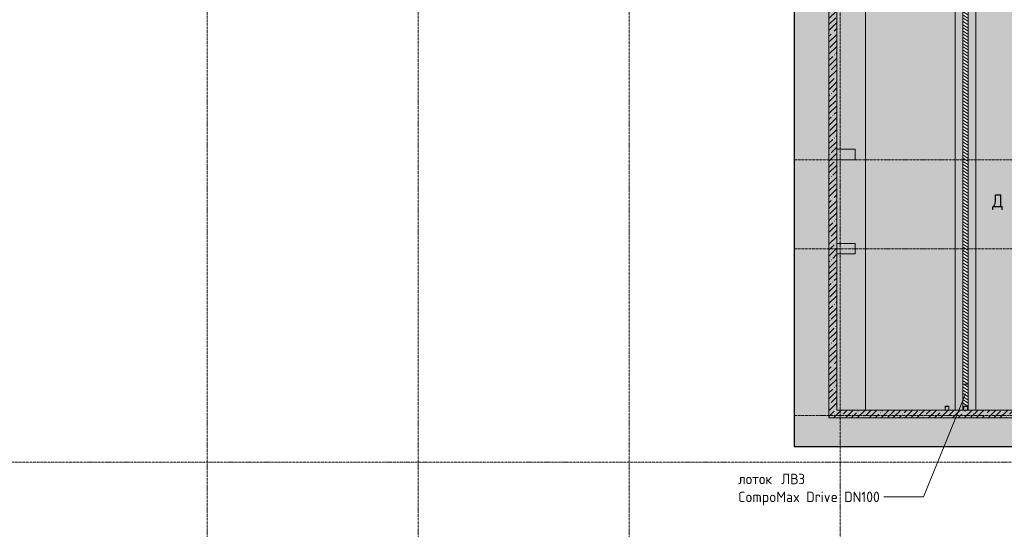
# Model space of a CAD drawing. Header units: millimetres. Extents: x -10358 to 171177, y -7314 to 134351.
# Tile 83 of 256: x 65908 to 103699, y 30825 to 50392. Entities that reach past the tile are written whole.
import ezdxf

# ---------------------------------------------------------------- set-up
doc = ezdxf.new("R2010")
doc.units = ezdxf.units.MM
for name, pattern in [('3_ Штрих_ 1 х 1 мм', [2, 1, -1]), ('3_ Штрих_ 5 х 3 мм', [8, 5, -3]), ('4_ Штрихпунктир_ 10 х 2 мм', [14, 10, -2, 0, -2])]:
    doc.linetypes.add(name, pattern=pattern)
for name, color, linetype, lineweight in [('A-DETL', 7, 'Continuous', 15), ('A-DETL-GENF', 7, 'Continuous', 13), ('A-FLOR', 7, 'Continuous', 13), ('A-WALL', 7, 'Continuous', 13), ('A-WALL-PATT', 7, 'Continuous', 13), ('G-ANNO-TEXT', 7, 'Continuous', 5), ('M-EQPM', 7, 'Continuous', 13), ('S-COLS', 7, 'Continuous', 15), ('S-GRID', 7, 'Continuous', 5)]:
    doc.layers.add(name, color=color, linetype=linetype, lineweight=lineweight)
doc.styles.add('GOST Common_2', font='GOST_Common.ttf', dxfattribs={"height": 400})
doc.styles.add('GOST Common_3', font='GOST_Common.ttf', dxfattribs={"height": 500})
pattern_1 = [(45, (0, 0), (-228.0985, 228.0985), []), (45, (228.1, 0), (-228.0985, 228.0985), [403.225, -80.645, 6.706, -73.939])]

# ---------------------------------------------------------------- blocks, each defined once
blk = doc.blocks.new('АР_Канал вертикальный прямоугольный - ВК-V109-Маркировочный план-схема -1 этажа на отм_-5_600')
at = {"layer": 'A-DETL-GENF', "linetype": '3_ Штрих_ 1 х 1 мм'}
for p, q in [((75, 75), (-75, 75)), ((-75, 75), (-75, -75)), ((75, 75), (-75, 75)), ((-75, 75), (-75, -75)), ((-75, -75), (-60, 60)), ((-75, -75), (-60, 60)), ((-60, 60), (75, 75)), ((-60, 60), (75, 75)), ((75, -75), (75, 75))]:
    blk.add_line(p, q, dxfattribs=at)
at = {"layer": 'M-EQPM'}
for p, q in [((-75, -75), (-75, 75)), ((-75, 75), (75, 75)), ((75, 75), (75, -75))]:
    blk.add_line(p, q, dxfattribs=at)
blk = doc.blocks.new('АР_Канал вертикальный прямоугольный - ВК-5405413-Маркировочный план-схема -1 этажа на отм_-5_600')
at = {"layer": 'A-DETL-GENF', "linetype": '3_ Штрих_ 1 х 1 мм'}
for p, q in [((75, 75), (-75, 75)), ((-75, 75), (-75, -75)), ((75, 75), (-75, 75)), ((-75, 75), (-75, -75)), ((-75, -75), (-60, 60)), ((-75, -75), (-60, 60)), ((-60, 60), (75, 75)), ((-60, 60), (75, 75)), ((75, -75), (75, 75)), ((-75, -75), (75, -75))]:
    blk.add_line(p, q, dxfattribs=at)
at = {"layer": 'M-EQPM'}
for p, q in [((-75, -75), (-75, 75)), ((-75, 75), (75, 75)), ((75, 75), (75, -75)), ((75, -75), (-75, -75))]:
    blk.add_line(p, q, dxfattribs=at)
blk = doc.blocks.new('АР_Лоток - 200х100h_ЛВ1-7518949-Маркировочный план-схема -1 этажа на отм_-5_600')
at = {"layer": 'M-EQPM'}
for p, q in [((0, 100), (0, -100)), ((29775, -100), (29775, 100))]:
    blk.add_line(p, q, dxfattribs=at)
blk = doc.blocks.new('АР_Лоток - 200х100h_L_1000_с вертик_отводом_ЛВ3-V161-Маркировочный план-схема -1 этажа на отм_-5_600')
at = {"layer": 'M-EQPM'}
blk.add_line((1000, -100), (1000, 100), dxfattribs=at)

msp = doc.modelspace()

# ---------------------------------------------------------------- hatches: boundary and pattern name
at = {"layer": 'A-DETL-GENF', "lineweight": 5, "true_color": 0x808080}
h = msp.add_hatch(dxfattribs=at)
h.set_pattern_fill('FP_17', color=8, style=0, pattern_type=2)
h.set_pattern_definition([(145, (0, 0), (-57.357644, -81.915204), [])])
h.paths.add_polyline_path([(113010, 15800), (113170, 15800), (113170, 38000), (108900, 38000), (108900, 37800), (112970, 37800), (112970, 15800), (112995, 15800)])
h.paths.add_polyline_path([(113010, 15825), (112995, 15825), (112995, 15975), (113145, 15975), (113145, 15825)])
h.paths.add_polyline_path([(102310, 35400), (102310, 71210), (102110, 71210), (102110, 35400), (102135, 35400), (102135, 35550), (102285, 35550), (102285, 35400)])
h.paths.add_polyline_path([(113010, 37825), (112995, 37825), (112995, 37975), (113145, 37975), (113145, 37825)])
h.paths.add_polyline_path([(132305, 39135), (132505, 39135), (132505, 61215), (132305, 61215), (132305, 46202.2)])
h.paths.add_polyline_path([(13050, 45300), (13050, 61050), (24550, 61050), (24550, 61250), (13050, 61250), (13048.9, 76750), (12850, 76750), (12850, 45300)])
h.paths.add_polyline_path([(132375, 49325), (132330, 49325), (132330, 49475), (132480, 49475), (132480, 49325)])
h.paths.add_polyline_path([(29175, 52625.1), (29374.9, 52625.1), (29373.7, 73140), (29175, 73140), (29175, 55879.9)])
h.paths.add_polyline_path([(98370, 58200.1), (98370, 65700), (98345, 65700), (98345, 65550), (98195, 65550), (98195, 65700), (98170, 65700), (98170, 58200.1)])
h.paths.add_polyline_path([(29200, 61075), (29200, 61225), (29350, 61225), (29350, 61075), (29215, 61075)])
h.paths.add_polyline_path([(12978.1, 61075), (12875, 61075), (12875, 61225), (13025, 61225), (13025, 61075)])
h.paths.add_polyline_path([(34744.9, 61100), (53230.2, 61100), (53230.2, 61300), (34545.2, 61300), (34545.2, 61100), (34730, 61100)])
h.paths.add_polyline_path([(73370, 61100), (75698.4, 61100), (75698.4, 61300), (60598.4, 61300), (60600, 61100), (72482.3, 61100)])
h.paths.add_polyline_path([(34719.9, 61125), (34580, 61125), (34580, 61275), (34730, 61275), (34730, 61125)])
h.paths.add_polyline_path([(75535, 61130), (75520, 61130), (75520, 61280), (75670, 61280), (75670, 61130)])
h.paths.add_polyline_path([(120345, 63075), (127195, 63075), (127195, 63275), (120370, 63275), (120370, 74475), (120170, 74475), (120170, 63275), (113345, 63275), (113345, 63075), (120210, 63075)])
h.paths.add_polyline_path([(120345, 63100), (120195, 63100), (120195, 63250), (120345, 63250), (120345, 63235)])
h.paths.add_polyline_path([(140888.7, 64590), (141820, 64590), (141820, 64890), (136520, 64888.8), (136520, 64590), (140820, 64590)])
h.paths.add_polyline_path([(141795, 64665), (141645, 64665), (141645, 64815), (141795, 64814.3), (141795, 64666.1)])
h.paths.add_polyline_path([(102285, 67025), (102135, 67025), (102135, 67175), (102285, 67175), (102285, 67160)])
h.paths.add_polyline_path([(79640, 77875), (103990, 77875), (103990, 77900), (103840, 77900), (103840, 78050), (103990, 78050), (103990, 78075), (60171.5, 78074.6), (60171.5, 77875), (79625, 77875)])
h.paths.add_polyline_path([(34160, 77875), (53625, 77875), (53625, 78075), (34115, 78075), (34115, 77875), (34145, 77875)])
h.paths.add_polyline_path([(79640, 77900), (79625, 77900), (79625, 78050), (79775, 78050), (79775, 77900)])
h.paths.add_polyline_path([(34145, 77900), (34145, 78050), (34295, 78050), (34295, 77900), (34160, 77900)])
h.paths.add_polyline_path([(30075, 84650), (30275, 84650), (30275, 96325), (30075, 96324.2), (30074.2, 84850), (24530, 84850), (24531.9, 84650), (30074.2, 84650)])
h.paths.add_polyline_path([(30095, 84675), (30095, 84825), (30245, 84825), (30245, 84675), (30110, 84675)])
h.paths.add_polyline_path([(94819.1, 101600), (143716, 101600), (143716, 101800), (71790, 101800), (71790, 101600), (89234.9, 101600)])
h.paths.add_polyline_path([(8625, 101600), (39915, 101600), (39915, 101800), (3900, 101800), (3900, 101600), (7775, 101600)])
h.paths.add_polyline_path([(127575, 101625), (127425, 101625), (127425, 101775), (127575, 101775), (127575, 101760)])
h.paths.add_polyline_path([(111370, 101625), (111220, 101625), (111220, 101775), (111370, 101775), (111370, 101660.1)])
h.paths.add_polyline_path([(86925, 101625), (86925, 101775), (87075, 101775), (87075, 101625), (86940, 101625)])
h.paths.add_polyline_path([(32445, 101625), (32430, 101625), (32430, 101775), (32580, 101775), (32580, 101625)])
h.paths.add_polyline_path([(8640, 101625), (8625, 101625), (8625, 101775), (8775, 101775), (8775, 101625)])
h.paths.add_polyline_path([(44325, 106012.4), (44325, 123087.4), (44125, 123087.4), (44125, 106012.4)])
h.paths.add_polyline_path([(67525, 106061.4), (67525, 122985), (67325, 122985), (67325, 106061.4)])
h.paths.add_polyline_path([(67350, 113950), (67350, 114100), (67500, 114100), (67500, 113950), (67365, 113950)])
h.paths.add_polyline_path([(44150, 114545), (44150, 114695), (44300, 114695), (44300, 114545), (44165, 114545)])
h.paths.add_polyline_path([(122740.1, 117950), (139095, 117950), (139095, 118150), (71800, 118150), (71800, 117950), (121200, 117950)])
h.paths.add_polyline_path([(871.6, 117950), (39900, 117950), (39899.9, 118149.9), (700, 118149.9), (700, 117950)])
h.paths.add_polyline_path([(127440, 117975), (127425, 117975), (127425, 118125), (127575, 118125), (127575, 117975)])
h.paths.add_polyline_path([(111240, 117975), (111225, 117975), (111225, 118125), (111375, 118125), (111375, 117975)])
h.paths.add_polyline_path([(86940, 117975), (86925, 117975), (86925, 118125), (87075, 118125), (87075, 117975)])
h.paths.add_polyline_path([(32580, 117975), (32430, 117975), (32430, 118125), (32580, 118125), (32580, 118081.2)])
h.paths.add_polyline_path([(8640, 117975), (8625, 117975), (8625, 118125), (8775, 118125), (8775, 117975)])
at = {"layer": 'A-DETL-GENF', "true_color": 0xffffff}
h = msp.add_hatch(color=7, dxfattribs=at)
h.paths.add_polyline_path([(104300, -900), (133020, -900), (133020, 33900), (143920, 33900), (143920, 61561.8), (102310, 61561.8), (102310, 35400), (102285, 35400), (102285, 35550), (102135, 35550), (102135, 35400), (102110, 35400), (102110, 61561.8), (98370, 61561.8), (98370, 58200.1), (98170, 58200.1), (98170, 61561.8), (95628.4, 61561.8), (95628.4, 34000), (104300, 34000), (104300, -100)])
h.paths.add_polyline_path([(130320, 11900), (130320, 12700), (130440, 12700), (130440, 12750), (131470, 12750), (131470, 11900), (130440, 11900)])
h.paths.add_polyline_path([(131470, 12825), (130440, 12825), (130440, 12830), (130320, 12830), (130320, 13630), (130440, 13630), (130440, 13675), (131470, 13675), (131470, 12830)])
h.paths.add_polyline_path([(131116.4, 13750), (130440, 13750), (130440, 13760), (130320, 13760), (130320, 14560), (130440, 14560), (130440, 14700), (131470, 14700), (131470, 13750)])
h.paths.add_polyline_path([(113170, 15800), (112970, 15800), (112970, 37800), (108900, 37800), (108900, 38000), (113170, 38000), (113170, 17169.3)])
h.paths.add_polyline_path([(113145, 15825), (113145, 15975), (112995, 15975), (112995, 15825)])
h.paths.add_polyline_path([(128913, 16161), (128905.2, 16165.5), (128903, 16206), (128897.7, 16208.2), (128803, 16206), (128800.8, 16200.7), (128800.8, 16165.5), (128793, 16161), (128793, 16213), (128913, 16213), (128913, 16181.9)])
h.paths.add_polyline_path([(130440, 17700), (130440, 17800), (130320, 17800), (130320, 18600), (130440, 18600), (130440, 18650), (131470, 18650), (131470, 17700), (131116.4, 17700)])
h.paths.add_polyline_path([(129360, 17898), (129352.2, 17902.5), (129350, 17943), (129344.7, 17945.2), (129250, 17943), (129247.8, 17937.7), (129247.8, 17902.5), (129240, 17898), (129240, 17950), (129360, 17948.8), (129360, 17918.9)])
h.paths.add_polyline_path([(131116.4, 18725), (130440, 18725), (130440, 18800), (130320, 18800), (130320, 19600), (130440, 19600), (130440, 19675), (131470, 19675), (131470, 18725), (131424.8, 18725)])
h.paths.add_polyline_path([(131470, 19750), (130440, 19750), (130440, 19800), (130320, 19800), (130320, 20600), (130440, 20600), (130440, 20800), (131470, 20800), (131470, 19800)])
h.paths.add_polyline_path([(131116.4, 20900), (130440, 20900), (130440, 21125), (130320, 21125), (130320, 21925), (130440, 21925), (130440, 22035), (131470, 22035), (131470, 20900), (131372.5, 20900)])
h.paths.add_polyline_path([(131470, 22150), (130440, 22150), (130440, 22175), (130320, 22175), (130320, 22975), (130440, 22975), (130440, 23090), (131470, 23090), (131470, 22175)])
h.paths.add_polyline_path([(130457.1, 23165), (130440, 23165), (130440, 23225), (130320, 23225), (130320, 24025), (130440, 24025), (130440, 24125), (131470, 24125), (131470, 23165), (131116.4, 23165)])
h.paths.add_polyline_path([(129250, 23875), (129240, 23875), (129240, 23927), (129247.8, 23922.5), (129250, 23882), (129255.3, 23879.8), (129350, 23882), (129352.2, 23887.3), (129354.2, 23923.7), (129360, 23927), (129360, 23875), (129252.9, 23875)])
h.paths.add_polyline_path([(121707.7, 30870), (121668, 30870), (121672.5, 30877.8), (121713, 30880), (121715.2, 30885.3), (121713, 30980), (121707.7, 30982.2), (121671.3, 30984.2), (121668, 30990), (121720, 30990), (121720, 30870), (121713, 30870)])
h.paths.add_polyline_path([(124520, 32000), (124520, 32070), (124425, 32070), (124425, 33100), (125520, 33100), (125520, 32070), (125320, 32070), (125320, 32000), (124614.5, 32000)])
h.paths.add_polyline_path([(121664.5, 32000), (121570, 32000), (121570, 32070), (121470, 32070), (121470, 33100), (122380, 33100), (122380, 32070), (122370, 32070), (122370, 32000), (122066.7, 32000)])
h.paths.add_polyline_path([(123305.4, 32000), (122550, 32000), (122550, 32070), (122455, 32070), (122455, 33100), (123365, 33100), (123365, 32070), (123350, 32070), (123350, 32000), (123340, 32000)])
h.paths.add_polyline_path([(124322, 32000), (123530, 32000), (123530, 32070), (123440, 32070), (123440, 33100), (124350, 33100), (124350, 32070), (124330, 32070), (124330, 32000)])
h.paths.add_polyline_path([(121220, 35000), (121220, 35000), (120808.3, 35000)])
h.paths.add_polyline_path([(113145, 37825), (113145, 37975), (112995, 37975), (112995, 37825)])
h.paths.add_polyline_path([(132505, 39135), (132305, 39135), (132305, 61215), (132505, 61215), (132505, 46202.2)])
h.paths.add_polyline_path([(127398.3, 39190.7), (127286, 39243), (127355.8, 39392.8), (126966.1, 39574.5), (126966.1, 39962.1), (126904.7, 39962.1), (126904.7, 39673), (126780.8, 39673), (126780.8, 39985.7), (126552.4, 39985.7), (126537.5, 39956), (126514.1, 39930), (126486.3, 39911.7), (126456.8, 39901.2), (126420, 39898.8), (126391, 39903.7), (126360.6, 39917.2), (126334.6, 39937.9), (126314.7, 39964.5), (126302.1, 39995.2), (126297.7, 40028.2), (126302.1, 40062.4), (126314.7, 40093.4), (126334.6, 40120.1), (126360.6, 40140.9), (126391, 40154.4), (126421.7, 40160), (126454.9, 40157.6), (126488.1, 40145.7), (126514.1, 40128.6), (126797.1, 40128.6), (126832.2, 40191.7), (126886.7, 40256.9), (126930.7, 40296.7), (126991.4, 40335.8), (127057.7, 40364.4), (127139.9, 40382.7), (127202.8, 40387.2), (127271.7, 40381.3), (127341.7, 40363.5), (127407.8, 40334.6), (127468.4, 40295.1), (127521.6, 40246.4), (127566.2, 40189.6), (127604.2, 40116.9), (127626.8, 40046.7), (127637.3, 39987.1), (127638, 39914.9), (127626.8, 39843.5), (127598.4, 39763.8), (127566.2, 39705), (127527.2, 39653.4), (127474.8, 39603.6), (127415.1, 39563.1), (127349.5, 39532.9), (127513.7, 39438.1), (127492.5, 39392.8)])
h.paths.add_polyline_path([(127192.7, 39625.4), (127263.6, 39632.8), (127325, 39652.2), (127372.5, 39676.5), (127421.9, 39715.7), (127468.4, 39773.9), (127493.4, 39819), (127512.7, 39879.1), (127519.9, 39941.8), (127512.7, 40011.6), (127493.4, 40072.8), (127462.8, 40128.5), (127429.1, 40170.8), (127372.2, 40216.3), (127315.3, 40245.4), (127265.5, 40261.2), (127199.8, 40268), (127139.9, 40262.9), (127079.3, 40245.4), (127023.3, 40216.3), (126974, 40176.9), (126933.4, 40128.6), (127070, 40128.6), (127070, 39652.2), (127130, 39632.8), (127149.4, 39630.5)])
h.paths.add_polyline_path([(127202.8, 41038.4), (125545, 41038.4), (125545, 42788.4), (127220, 42788.4), (127220, 41038.4)])
h.paths.add_polyline_path([(109460, 44153.4), (107785, 44153.4), (107785, 45903.4), (109460, 45903.4), (109460, 44285)])
h.paths.add_polyline_path([(122170, 47063.4), (122170, 48400), (123420, 48400), (123420, 47063.4), (122740.1, 47063.4)])
h.paths.add_polyline_path([(132375, 49325), (132480, 49325), (132480, 49475), (132330, 49475), (132330, 49325)])
h.paths.add_polyline_path([(125770, 53538.4), (125380, 53538.4), (125380, 55288.4), (127055, 55288.4), (127055, 53538.4), (125884.2, 53538.4)])
h.paths.add_polyline_path([(113530.6, 53538.4), (113505, 53538.4), (113505, 55288.4), (115180, 55288.4), (115180, 53538.4), (114382.5, 53538.4)])
h.paths.add_polyline_path([(120270, 53538.4), (119390, 53538.4), (119390, 55288.4), (121065, 55288.4), (121065, 53538.4)])
h.paths.add_polyline_path([(97870, 58200), (97870.1, 58207), (97878, 58207), (97878, 58325), (97885, 58325), (97885, 58200)])
h.paths.add_polyline_path([(97805, 58200), (97805, 58325), (97812, 58325), (97812, 58207), (97820, 58207), (97820, 58200)])
at = {"layer": 'A-WALL-PATT', "lineweight": 5}
h = msp.add_hatch(dxfattribs=at)
h.set_pattern_fill('FP_1', color=256, style=0, pattern_type=2)
h.set_pattern_definition(pattern_1)
h.paths.add_polyline_path([(97270, 35400), (97270, 57900), (96970, 57900), (96970, 35400), (97132.1, 35400)])
h = msp.add_hatch(dxfattribs=at)
h.set_pattern_fill('FP_1', color=256, style=0, pattern_type=2)
h.set_pattern_definition(pattern_1)
h.paths.add_polyline_path([(102110, 35100), (103300, 35100), (103300, 35400), (96970, 35400), (96970, 35100), (100403.3, 35100)])
h = msp.add_hatch(dxfattribs=at)
h.set_pattern_fill('FP_1', color=256, style=0, pattern_type=2)
h.set_pattern_definition(pattern_1)
h.paths.add_polyline_path([(104500, 35100), (105820, 35100), (105820, 35400), (103300, 35400), (103300, 35100), (104300, 35100)])

# ---------------------------------------------------------------- linework, layer by layer
at = {"layer": 'A-DETL', "lineweight": 5}
for p, q in [((101810, 66225), (101810, 35400)), ((102610, 35400), (102610, 66225)), ((101810, 35400), (102610, 35400))]:
    msp.add_line(p, q, dxfattribs=at)
at = {"layer": 'A-DETL', "linetype": '3_ Штрих_ 5 х 3 мм', "lineweight": 30}
for p, q in [((95628.4, 61561.8), (95628.4, 34000)), ((95628.4, 34000), (104300, 34000))]:
    msp.add_line(p, q, dxfattribs=at)
at = {"layer": 'A-FLOR'}
for p, q in [((98370, 35400), (98370, 75350)), ((102110, 35400), (102110, 71210)), ((102310, 71210), (102310, 35400))]:
    msp.add_line(p, q, dxfattribs=at)
at = {"layer": 'A-WALL'}
for p, q in [((96970, 57900), (96970, 35100)), ((97270, 35400), (97270, 54600)), ((101425, 35400), (97270, 35400)), ((105820, 35400), (101575, 35400)), ((96970, 35100), (105820, 35100))]:
    msp.add_line(p, q, dxfattribs=at)
at = {"layer": 'G-ANNO-TEXT'}
for p, q in [((102211.7, 36025.5), (100599.5, 32069.6)), ((100599.5, 32069.6), (99075.5, 32069.6))]:
    msp.add_line(p, q, dxfattribs=at)
at = {"layer": 'S-COLS'}
for p, q in [((97970, 45415), (97270, 45415)), ((97270, 45415), (97270, 45015)), ((97970, 45015), (97970, 45415)), ((97270, 45015), (97970, 45015)), ((97970, 41800), (97270, 41800)), ((97270, 41800), (97270, 41400)), ((97970, 41400), (97970, 41800)), ((97270, 41400), (97970, 41400))]:
    msp.add_line(p, q, dxfattribs=at)
at = {"layer": 'S-GRID', "linetype": '4_ Штрихпунктир_ 10 х 2 мм'}
for p, q in [((73100, -987.9), (73100, 80105)), ((81200, -987.9), (81200, 80105)), ((89300, -987.9), (89300, 80105)), ((97400, -434.3), (97400, 80105)), ((106440.3, 45015), (95638.1, 45015)), ((106440.3, 41600), (95638.1, 41600)), ((149839.7, 35200), (95638.1, 35200)), ((155261.4, 33400), (-8758.4, 33400))]:
    msp.add_line(p, q, dxfattribs=at)

# ---------------------------------------------------------------- block references
at = {"layer": 'M-EQPM'}
for name, p, rotation in [('АР_Лоток - 200х100h_ЛВ1-7518949-Маркировочный план-схема -1 этажа на отм_-5_600', (102210, 66175), 270), ('АР_Лоток - 200х100h_L_1000_с вертик_отводом_ЛВ3-V161-Маркировочный план-схема -1 этажа на отм_-5_600', (102210, 35400), 89.99999999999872)]:
    msp.add_blockref(name, p, dxfattribs=dict(at, rotation=rotation))
for name, p in [('АР_Канал вертикальный прямоугольный - ВК-5405413-Маркировочный план-схема -1 этажа на отм_-5_600', (101500, 35475)), ('АР_Канал вертикальный прямоугольный - ВК-V109-Маркировочный план-схема -1 этажа на отм_-5_600', (102210, 35475))]:
    msp.add_blockref(name, p, dxfattribs=at)

# ---------------------------------------------------------------- texts
at = {"layer": 'G-ANNO-TEXT', "attachment_point": 1}
for s, insert, char_height, width, style in [('\\fGOST Common|b0|i0|c204|p34|;Д', (103231.5, 43685), 500, 545.147, 'GOST Common_3'), ('\\fGOST Common|b0|i0|c204|p34|; ', (94990, 32957.6), 400, 176.371, 'GOST Common_2'), ('ЛВ', (95135.5, 32957.6), 400, 785.654, 'GOST Common_2'), ('\\fGOST Common|b0|i0|c204|p34|;3', (95783.7, 32957.6), 400, 336.709, 'GOST Common_2'), ('лоток', (93481.9, 32957.6), 400, 1827.848, 'GOST Common_2'), ('CompoMax Drive DN100', (93481.9, 32269.6), 400, 6621.939, 'GOST Common_2')]:
    msp.add_mtext(s, dxfattribs=dict(at, insert=insert, char_height=char_height, width=width, style=style))

doc.saveas('drawing.dxf')
